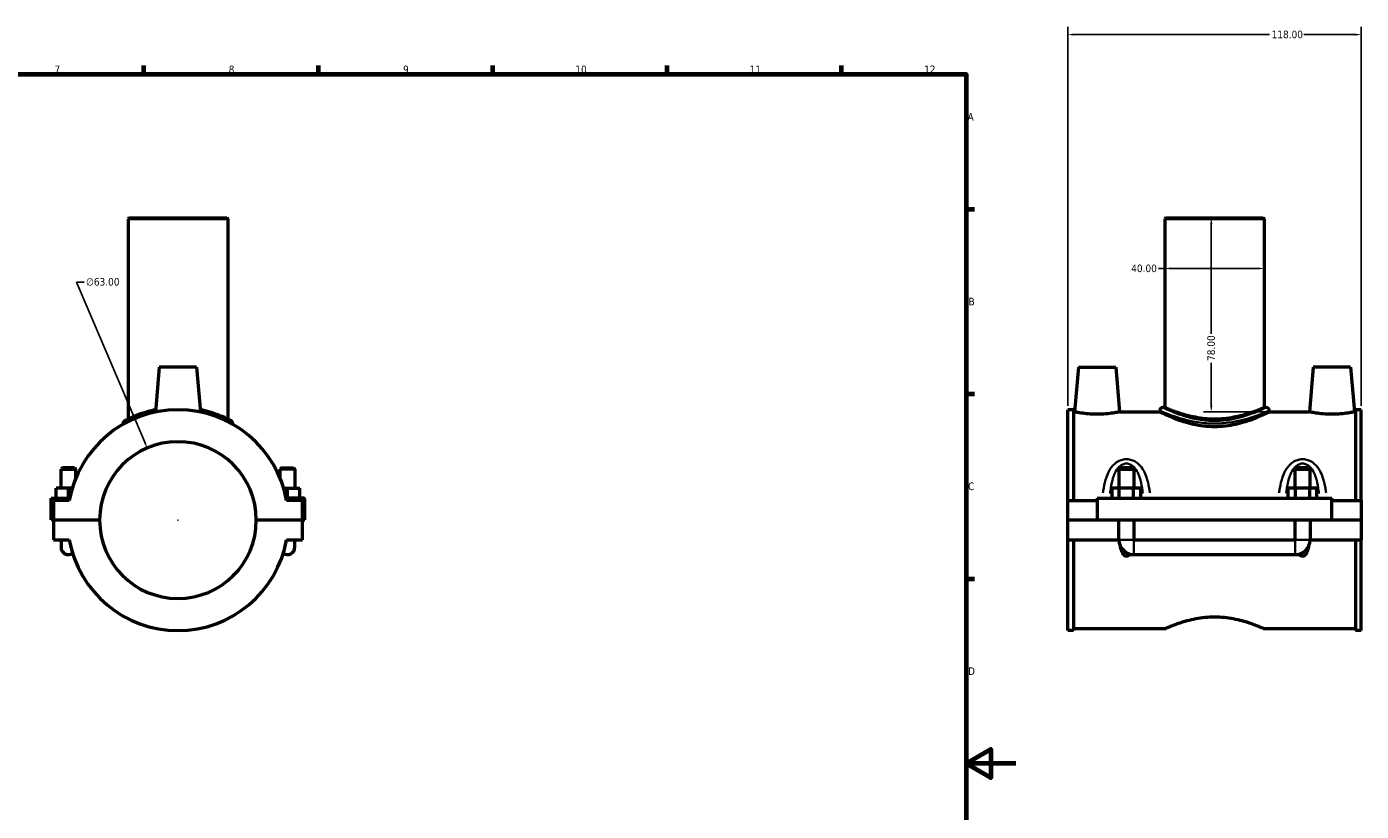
# Model space of a CAD drawing. Header units: millimetres. Extents: x 0 to 1084, y -37 to 1066.
# Tile 3 of 5: x 443 to 980, y 278 to 593. Entities that reach past the tile are written whole.
import ezdxf

# ---------------------------------------------------------------- set-up
doc = ezdxf.new("R2010")
doc.units = ezdxf.units.MM
for name, color, linetype, lineweight in [('Border (ANSI)', 7, 'Continuous', 70), ('Dimension (ANSI)', 7, 'Continuous', 25), ('Visible (ANSI)', 7, 'Continuous', 50), ('Visible Narrow (ANSI)', 7, 'Continuous', 35)]:
    doc.layers.add(name, color=color, linetype=linetype, lineweight=lineweight)
doc.styles.add('Note Text (ANSI)', font='tahoma.ttf')
doc.dimstyles.new('Default - mm (ANSI)', dxfattribs={"dimtxt": 3.048, "dimasz": 2.5, "dimexe": 3.175, "dimexo": 1.6002, "dimgap": 0.8, "dimtad": 0, "dimtoh": 1, "dimrnd": 1e-08, "dimzin": 4, "dimdsep": 46, "dimtxsty": 'Note Text (ANSI)', "dimcen": 0.09, "dimdle": 10, "dimclrd": 256, "dimclre": 256, "dimclrt": 256, "dimadec": 1, "dimazin": 1, "dimtfac": 1, "dimtofl": 0, "dimtmove": 0, "dimatfit": 3, "dimfxl": 1, "dimtolj": 1, "dimtzin": 4, "dimlwd": -1, "dimlwe": -1, "dimarcsym": 0})

# ---------------------------------------------------------------- blocks, each defined once
blk = doc.blocks.new('Borders Default Border')
at = {"layer": 'Border (ANSI)'}
for p, q in [((490.58, 574), (490.58, 577.45)), ((560.67, 574), (560.67, 577.45)), ((630.75, 574), (630.75, 577.45)), ((700.83, 574), (700.83, 577.45)), ((770.92, 574), (770.92, 577.45)), ((821, 519.75), (824.45, 519.75)), ((821, 445.5), (824.45, 445.5)), ((821, 371.25), (824.45, 371.25))]:
    blk.add_line(p, q, dxfattribs=at)
at = {"layer": 'Border (ANSI)', "flags": 128}
for points in [[(20, 20), (20, 574), (821, 574), (821, 20), (20, 20)], [(841, 297), (821, 297), (831, 302.77), (831, 291.23), (821, 297)]]:
    blk.add_lwpolyline(points, dxfattribs=at)
at = {"layer": 'Border (ANSI)', "attachment_point": 7, "style": 'Note Text (ANSI)'}
for s, insert, char_height in [('7', (454.6, 574.4), 3.05), ('8', (524.63, 574.33), 3.05), ('9', (594.7, 574.34), 3.05), ('10', (663.96, 574.34), 3.048), ('11', (734.04, 574.4), 3.048), ('12', (804.13, 574.4), 3.048), ('A', (821.63, 555.35), 3.05), ('B', (821.99, 481.1), 3.05), ('C', (821.8, 406.8), 3.05), ('D', (821.81, 332.6), 3.05)]:
    blk.add_mtext(s, dxfattribs=dict(at, insert=insert, char_height=char_height))
blk = doc.blocks.new('*D6')
at = {"layer": 'Defpoints', "color": 0, "transparency": 16777216}
for p in [(979.87, 589.89), (861.87, 439.17), (979.87, 439.17)]:
    blk.add_point(p, dxfattribs=at)
at = {"layer": 'Dimension (ANSI)', "transparency": 16777216}
for p, q in [((861.87, 440.77), (861.87, 593.07)), ((979.87, 440.77), (979.87, 593.07)), ((864.37, 589.89), (943.03, 589.89)), ((977.37, 589.89), (956.71, 589.89))]:
    blk.add_line(p, q, dxfattribs=at)
for points in [[(864.37, 590.31), (864.37, 589.48), (861.87, 589.89)], [(977.37, 590.31), (977.37, 589.48), (979.87, 589.89)]]:
    blk.add_solid(points, dxfattribs=at)
at = {"layer": 'Dimension (ANSI)', "transparency": 16777216, "insert": (943.83, 591.49), "char_height": 3.048, "attachment_point": 1, "style": 'Note Text (ANSI)'}
blk.add_mtext('\\A1;118.00', dxfattribs=at)
blk = doc.blocks.new('*D7')
at = {"layer": 'Defpoints', "color": 0, "transparency": 16777216}
for p in [(920.87, 516.3), (919.56, 438.3), (942.87, 438.3)]:
    blk.add_point(p, dxfattribs=at)
at = {"layer": 'Dimension (ANSI)', "transparency": 16777216}
for p, q in [((919.56, 513.8), (919.56, 469.63)), ((919.56, 440.8), (919.56, 457.97)), ((941.27, 438.3), (916.39, 438.3))]:
    blk.add_line(p, q, dxfattribs=at)
for points in [[(919.15, 513.8), (919.98, 513.8), (919.56, 516.3)], [(919.15, 440.8), (919.98, 440.8), (919.56, 438.3)]]:
    blk.add_solid(points, dxfattribs=at)
at = {"layer": 'Dimension (ANSI)', "transparency": 16777216, "insert": (917.97, 458.77), "char_height": 3.048, "attachment_point": 1, "rotation": 90, "style": 'Note Text (ANSI)'}
blk.add_mtext('\\A1;78.00', dxfattribs=at)
blk = doc.blocks.new('*D8')
at = {"layer": 'Defpoints', "color": 0, "transparency": 16777216}
for p in [(491.87, 423.77), (516.59, 365.83)]:
    blk.add_point(p, dxfattribs=at)
at = {"layer": 'Dimension (ANSI)', "transparency": 16777216}
for p, q in [((466.5, 490.45), (463.43, 490.45)), ((463.43, 490.45), (490.89, 426.07)), ((504.14, 394.8), (504.32, 394.8)), ((504.23, 394.71), (504.23, 394.89))]:
    blk.add_line(p, q, dxfattribs=at)
blk.add_solid([(491.28, 426.24), (490.51, 425.91), (491.87, 423.77)], dxfattribs=at)
at = {"layer": 'Dimension (ANSI)', "transparency": 16777216, "insert": (467.3, 492.09), "char_height": 3.048, "attachment_point": 1, "style": 'Note Text (ANSI)'}
blk.add_mtext('\\A1;∅63.00', dxfattribs=at)
blk = doc.blocks.new('*D9')
at = {"layer": 'Defpoints', "color": 0, "transparency": 16777216}
for p in [(900.87, 495.92), (900.87, 495.92), (940.87, 495.92)]:
    blk.add_point(p, dxfattribs=at)
at = {"layer": 'Dimension (ANSI)', "transparency": 16777216}
for p, q in [((900.87, 495.92), (898.37, 495.92)), ((938.37, 495.92), (903.37, 495.92))]:
    blk.add_line(p, q, dxfattribs=at)
for points in [[(903.37, 496.33), (903.37, 495.5), (900.87, 495.92)], [(938.37, 496.33), (938.37, 495.5), (940.87, 495.92)]]:
    blk.add_solid(points, dxfattribs=at)
at = {"layer": 'Dimension (ANSI)', "transparency": 16777216, "insert": (887.39, 497.5), "char_height": 3.048, "attachment_point": 1, "style": 'Note Text (ANSI)'}
blk.add_mtext('\\A1;40.00', dxfattribs=at)

msp = doc.modelspace()

# ---------------------------------------------------------------- linework, layer by layer
at = {"layer": 'Visible (ANSI)'}
for p, q in [((484.632, 516.3), (484.232, 515.9)), ((524.232, 515.9), (484.232, 515.9)), ((484.232, 515.9), (484.232, 435.379)), ((484.632, 516.3), (523.832, 516.3)), ((523.832, 516.3), (524.232, 515.9)), ((524.232, 515.9), (524.232, 435.379)), ((901.266, 516.3), (900.866, 515.9)), ((940.866, 515.9), (900.866, 515.9)), ((900.866, 515.9), (900.866, 440.04)), ((901.266, 516.3), (940.466, 516.3)), ((940.466, 516.3), (940.866, 515.9)), ((940.866, 515.9), (940.866, 440.04)), ((496.732, 456.3), (495.152, 438.231)), ((511.732, 456.3), (496.732, 456.3)), ((511.732, 456.3), (513.313, 438.231)), ((866.166, 456.3), (864.591, 438.3)), ((866.166, 456.3), (881.166, 456.3)), ((881.166, 456.3), (882.741, 438.3)), ((960.566, 456.3), (958.991, 438.3)), ((975.566, 456.3), (960.566, 456.3)), ((975.566, 456.3), (977.141, 438.3)), ((900.866, 440.04), (900.066, 440.04)), ((941.666, 440.04), (940.866, 440.04)), ((861.866, 402.675), (861.866, 439.17)), ((864.226, 439.17), (861.866, 439.17)), ((864.226, 439.17), (864.226, 402.675)), ((864.226, 438.3), (864.591, 438.3)), ((882.741, 438.3), (898.866, 438.3)), ((898.866, 438.84), (898.866, 438.3)), ((942.866, 438.84), (942.866, 438.3)), ((942.866, 438.3), (958.991, 438.3)), ((977.141, 438.3), (977.506, 438.3)), ((977.506, 439.17), (977.506, 402.675)), ((979.866, 439.17), (977.506, 439.17)), ((979.866, 402.675), (979.866, 439.17)), ((482.232, 433.618), (482.232, 433.332)), ((526.232, 433.618), (526.232, 433.332)), ((457.832, 415.85), (457.232, 415.25)), ((457.232, 415.25), (463.232, 415.25)), ((457.232, 407.675), (457.232, 415.25)), ((462.632, 415.85), (457.832, 415.85)), ((462.632, 415.85), (463.232, 415.25)), ((463.232, 411.762), (463.232, 415.25)), ((545.832, 415.85), (545.232, 415.25)), ((551.232, 415.25), (545.232, 415.25)), ((545.232, 415.25), (545.232, 411.762)), ((545.832, 415.85), (550.632, 415.85)), ((550.632, 415.85), (551.232, 415.25)), ((551.232, 415.25), (551.232, 407.675)), ((883.066, 415.85), (882.466, 415.25)), ((882.466, 415.25), (888.466, 415.25)), ((882.466, 415.25), (882.466, 407.675)), ((887.866, 415.85), (883.066, 415.85)), ((887.866, 415.85), (888.466, 415.25)), ((888.466, 415.25), (888.466, 407.675)), ((953.866, 415.85), (953.266, 415.25)), ((953.266, 415.25), (959.266, 415.25)), ((953.266, 407.675), (953.266, 415.25)), ((958.666, 415.85), (953.866, 415.85)), ((958.666, 415.85), (959.266, 415.25)), ((959.266, 407.675), (959.266, 415.25)), ((453.232, 403.675), (460.759, 403.675)), ((453.232, 394.85), (453.232, 403.675)), ((460.567, 402.675), (454.232, 402.675)), ((454.232, 402.675), (454.232, 394.85)), ((455.232, 403.675), (455.232, 407.675)), ((460.232, 407.675), (455.232, 407.675)), ((461.772, 407.675), (460.232, 407.675)), ((460.232, 403.675), (460.232, 407.675)), ((546.693, 407.675), (548.232, 407.675)), ((554.732, 403.675), (547.706, 403.675)), ((554.232, 402.675), (547.898, 402.675)), ((548.232, 403.675), (548.232, 407.675)), ((548.232, 407.675), (553.232, 407.675)), ((553.232, 403.675), (553.232, 407.675)), ((554.232, 394.85), (554.232, 402.675)), ((555.232, 394.85), (555.232, 403.175)), ((861.866, 402.675), (873.666, 402.675)), ((861.866, 394.85), (861.866, 402.675)), ((873.666, 403.675), (873.666, 394.85)), ((873.666, 403.675), (968.066, 403.675)), ((879.693, 403.675), (879.693, 407.675)), ((882.579, 407.675), (879.693, 407.675)), ((882.579, 403.675), (882.579, 407.675)), ((888.353, 407.675), (882.579, 407.675)), ((888.353, 403.675), (888.353, 407.675)), ((891.24, 407.675), (888.353, 407.675)), ((891.24, 403.675), (891.24, 407.675)), ((950.493, 403.675), (950.493, 407.675)), ((953.379, 407.675), (950.493, 407.675)), ((953.379, 403.675), (953.379, 407.675)), ((959.153, 407.675), (953.379, 407.675)), ((959.153, 403.675), (959.153, 407.675)), ((962.04, 407.675), (959.153, 407.675)), ((962.04, 403.675), (962.04, 407.675)), ((968.066, 394.85), (968.066, 403.675)), ((968.066, 402.675), (979.866, 402.675)), ((979.866, 402.675), (979.866, 394.85)), ((454.232, 394.85), (453.232, 394.85)), ((454.232, 394.85), (472.733, 394.85)), ((454.232, 394.75), (454.232, 386.925)), ((472.733, 394.75), (454.232, 394.75)), ((457.232, 394.75), (457.232, 394.85)), ((463.232, 394.75), (463.232, 394.85)), ((535.732, 394.85), (554.232, 394.85)), ((554.232, 394.75), (535.732, 394.75)), ((545.232, 394.85), (545.232, 394.75)), ((551.232, 394.85), (551.232, 394.75)), ((554.232, 394.85), (555.232, 394.85)), ((554.232, 386.925), (554.232, 394.75)), ((861.866, 394.85), (873.666, 394.85)), ((861.866, 386.925), (861.866, 394.75)), ((882.466, 394.75), (861.866, 394.75)), ((873.666, 394.85), (968.066, 394.85)), ((882.466, 394.85), (882.466, 394.75)), ((882.466, 386.925), (882.466, 394.75)), ((888.466, 394.85), (888.466, 394.75)), ((888.466, 394.75), (888.466, 386.925)), ((953.266, 394.75), (888.466, 394.75)), ((953.266, 394.75), (953.266, 394.85)), ((953.266, 386.925), (953.266, 394.75)), ((959.266, 394.75), (959.266, 394.85)), ((959.266, 394.75), (959.266, 386.925)), ((979.866, 394.75), (959.266, 394.75)), ((968.066, 394.85), (979.866, 394.85)), ((979.866, 394.75), (979.866, 386.925)), ((454.232, 386.925), (460.567, 386.925)), ((457.232, 386.925), (457.232, 383.925)), ((547.898, 386.925), (554.232, 386.925)), ((551.232, 383.925), (551.232, 386.925)), ((861.866, 350.43), (861.866, 386.925)), ((861.866, 386.925), (882.466, 386.925)), ((864.226, 386.925), (864.226, 350.43)), ((888.466, 386.925), (953.266, 386.925)), ((959.266, 386.925), (979.866, 386.925)), ((977.506, 386.925), (977.506, 350.43)), ((979.866, 350.43), (979.866, 386.925)), ((888.466, 380.925), (953.266, 380.925)), ((864.226, 350.43), (861.866, 350.43)), ((864.226, 351.3), (901.266, 351.3)), ((940.466, 351.3), (977.506, 351.3)), ((979.866, 350.43), (977.506, 350.43))]:
    msp.add_line(p, q, dxfattribs=at)
for centre, radius, start, end in [((900.066, 438.84), 1.2, 90, 180), ((941.666, 438.84), 1.2, 0, 90), ((504.232, 394.8), 44.37, 10.22329, 169.77671), ((483.432, 433.618), 1.2, 118.18356, 180), ((525.032, 433.618), 1.2, 0, 61.81644), ((504.232, 394.8), 31.5, 0.09095, 179.90905), ((554.732, 403.175), 0.5, 0, 90), ((504.232, 394.8), 31.5, 180.09095, 359.90905), ((504.232, 394.8), 44.37, 190.22329, 349.77671), ((888.466, 386.925), 6, 180, 270), ((953.266, 386.925), 6, 270, 0), ((460.232, 383.925), 3, 180, 304.23274), ((460.232, 383.925), 3, 180, 304.23274), ((548.232, 383.925), 3, 235.76726, 0), ((548.232, 383.925), 3, 235.76726, 0)]:
    msp.add_arc(centre, radius, start, end, dxfattribs=at)
for points, knots in [([(920.866, 435.379), (919.59, 435.379), (918.277, 435.441), (915.679, 435.689), (914.392, 435.874), (911.935, 436.333), (910.762, 436.605), (908.596, 437.181), (907.603, 437.483), (905.847, 438.061), (905.02, 438.358), (903.558, 438.911), (902.922, 439.167), (901.896, 439.592), (901.505, 439.761), (900.99, 439.985), (900.866, 440.04), (900.866, 440.04)], [0, 0, 0, 0, 0.382817, 0.382817, 0.765634, 0.765634, 1.148451, 1.148451, 1.531268, 1.531268, 1.9134848, 1.9134848, 2.2957016, 2.2957016, 2.6779184, 2.6779184, 3.0601352, 3.0601352, 3.0601352, 3.0601352]), ([(940.866, 440.04), (940.866, 440.04), (940.743, 439.985), (940.228, 439.761), (939.837, 439.592), (938.811, 439.167), (938.175, 438.911), (936.712, 438.358), (935.886, 438.061), (934.13, 437.483), (933.137, 437.181), (930.971, 436.605), (929.797, 436.333), (927.34, 435.874), (926.054, 435.689), (923.455, 435.441), (922.142, 435.379), (920.866, 435.379)], [9.1804055, 9.1804055, 9.1804055, 9.1804055, 9.5626223, 9.5626223, 9.9448391, 9.9448391, 10.3270559, 10.3270559, 10.7092727, 10.7092727, 11.0920896, 11.0920896, 11.4749066, 11.4749066, 11.8577236, 11.8577236, 12.2405406, 12.2405406, 12.2405406, 12.2405406]), ([(495.232, 439.135), (494.09, 438.903), (493, 438.636), (489.653, 437.694), (487.674, 436.933), (485.409, 435.946), (484.772, 435.644), (483.506, 435.022), (483.041, 434.77), (482.879, 434.684), (482.866, 434.677), (482.866, 434.677)], [11.0619882, 11.0619882, 11.0619882, 11.0619882, 11.4426396, 11.4426396, 12.3087361, 12.3087361, 12.7389151, 12.7389151, 13.382517, 13.382517, 13.5137918, 13.5137918, 13.5137918, 13.5137918]), ([(525.599, 434.676), (525.599, 434.676), (525.361, 434.806), (524.296, 435.353), (523.313, 435.844), (520.655, 436.98), (518.946, 437.63), (515.809, 438.55), (514.557, 438.866), (513.234, 439.135)], [6.7568923, 6.7568923, 6.7568923, 6.7568923, 7.3020578, 7.3020578, 8.0152519, 8.0152519, 8.7675636, 8.7675636, 9.2086901, 9.2086901, 9.2086901, 9.2086901]), ([(882.741, 438.3), (882.741, 438.3), (882.514, 438.25), (881.595, 438.069), (880.902, 437.94), (879.299, 437.695), (878.28, 437.564), (876.039, 437.377), (874.816, 437.324), (872.516, 437.324), (871.294, 437.377), (869.053, 437.564), (868.034, 437.695), (866.431, 437.94), (865.738, 438.069), (864.818, 438.25), (864.591, 438.3), (864.591, 438.3)], [1.378248, 1.378248, 1.378248, 1.378248, 1.7224174, 1.7224174, 2.0665868, 2.0665868, 2.4115414, 2.4115414, 2.7564959, 2.7564959, 3.1014505, 3.1014505, 3.446405, 3.446405, 3.7905744, 3.7905744, 4.1347439, 4.1347439, 4.1347439, 4.1347439]), ([(942.866, 438.3), (942.866, 438.3), (942.729, 438.23), (942.159, 437.946), (941.727, 437.732), (940.596, 437.194), (939.896, 436.87), (938.29, 436.168), (937.384, 435.791), (935.459, 435.054), (934.37, 434.666), (931.994, 433.925), (930.707, 433.573), (928.007, 432.977), (926.592, 432.734), (923.728, 432.409), (922.278, 432.327), (919.454, 432.327), (918.004, 432.409), (915.14, 432.734), (913.725, 432.977), (911.026, 433.573), (909.738, 433.925), (907.362, 434.666), (906.274, 435.054), (904.349, 435.791), (903.442, 436.168), (901.836, 436.87), (901.136, 437.194), (900.005, 437.732), (899.573, 437.946), (899.004, 438.23), (898.866, 438.3), (898.866, 438.3)], [3.3844513, 3.3844513, 3.3844513, 3.3844513, 3.8068993, 3.8068993, 4.2293472, 4.2293472, 4.6517951, 4.6517951, 5.0742431, 5.0742431, 5.497908, 5.497908, 5.9215729, 5.9215729, 6.3452378, 6.3452378, 6.7689027, 6.7689027, 7.1925676, 7.1925676, 7.6162325, 7.6162325, 8.0398974, 8.0398974, 8.4635623, 8.4635623, 8.8860102, 8.8860102, 9.3084582, 9.3084582, 9.7309061, 9.7309061, 10.153354, 10.153354, 10.153354, 10.153354]), ([(977.141, 438.3), (977.141, 438.3), (976.914, 438.25), (975.995, 438.069), (975.302, 437.94), (973.699, 437.695), (972.68, 437.564), (970.439, 437.377), (969.216, 437.324), (968.066, 437.324), (966.916, 437.324), (965.694, 437.377), (963.453, 437.564), (962.434, 437.695), (960.831, 437.94), (960.138, 438.069), (959.218, 438.25), (958.991, 438.3), (958.991, 438.3)], [4.1347439, 4.1347439, 4.1347439, 4.1347439, 4.4789133, 4.4789133, 4.8230828, 4.8230828, 5.1680373, 5.1680373, 5.5129918, 5.5129918, 5.5129918, 5.8579464, 5.8579464, 6.2029009, 6.2029009, 6.5470704, 6.5470704, 6.8912398, 6.8912398, 6.8912398, 6.8912398]), ([(886.789, 381.164), (886.645, 380.95), (886.47, 380.738), (886.149, 380.482), (886.023, 380.405), (885.756, 380.296), (885.615, 380.265), (885.318, 380.265), (885.176, 380.296), (884.909, 380.405), (884.784, 380.482), (884.436, 380.759), (884.241, 381.007), (883.795, 381.711), (883.601, 382.206), (883.278, 383.228), (883.156, 383.757), (883.053, 384.318), (883.05, 384.334), (883.047, 384.35)], [1.57256028, 1.57256028, 1.57256028, 1.57256028, 1.65130828, 1.65130828, 1.69588949, 1.69588949, 1.7404707, 1.7404707, 1.78505191, 1.78505191, 1.82963312, 1.82963312, 1.91879555, 1.91879555, 2.08911543, 2.08911543, 2.25943532, 2.25943532, 2.26447416, 2.26447416, 2.26447416, 2.26447416]), ([(958.686, 384.35), (958.683, 384.334), (958.68, 384.318), (958.576, 383.757), (958.454, 383.228), (958.132, 382.206), (957.938, 381.711), (957.491, 381.007), (957.297, 380.759), (956.949, 380.482), (956.823, 380.405), (956.556, 380.296), (956.415, 380.265), (956.118, 380.265), (955.976, 380.296), (955.709, 380.405), (955.584, 380.482), (955.263, 380.738), (955.087, 380.95), (954.943, 381.164)], [1.21646724, 1.21646724, 1.21646724, 1.21646724, 1.22150608, 1.22150608, 1.39182597, 1.39182597, 1.56214585, 1.56214585, 1.65130828, 1.65130828, 1.69588949, 1.69588949, 1.7404707, 1.7404707, 1.78505191, 1.78505191, 1.82963312, 1.82963312, 1.90838112, 1.90838112, 1.90838112, 1.90838112]), ([(901.266, 351.3), (901.266, 351.3), (901.388, 351.355), (901.892, 351.579), (902.276, 351.748), (903.282, 352.172), (903.905, 352.428), (905.338, 352.981), (906.147, 353.278), (907.868, 353.856), (908.841, 354.159), (910.963, 354.736), (912.112, 355.009), (914.52, 355.468), (915.78, 355.655), (918.328, 355.904), (919.615, 355.966), (922.118, 355.966), (923.405, 355.904), (925.952, 355.655), (927.213, 355.468), (929.62, 355.009), (930.77, 354.736), (932.892, 354.159), (933.865, 353.856), (935.585, 353.278), (936.395, 352.981), (937.827, 352.428), (938.451, 352.172), (939.457, 351.748), (939.84, 351.579), (940.345, 351.355), (940.466, 351.3), (940.466, 351.3)], [3.0009137, 3.0009137, 3.0009137, 3.0009137, 3.3757077, 3.3757077, 3.7505017, 3.7505017, 4.1252957, 4.1252957, 4.5000897, 4.5000897, 4.8755241, 4.8755241, 5.2509585, 5.2509585, 5.6263929, 5.6263929, 6.0018273, 6.0018273, 6.3772617, 6.3772617, 6.7526961, 6.7526961, 7.1281306, 7.1281306, 7.503565, 7.503565, 7.878359, 7.878359, 8.253153, 8.253153, 8.627947, 8.627947, 9.002741, 9.002741, 9.002741, 9.002741])]:
    msp.add_open_spline(points, degree=3, knots=knots, dxfattribs=at)
at = {"layer": 'Visible Narrow (ANSI)'}
for p, q in [((882.503, 386.925), (888.429, 386.925)), ((888.466, 380.962), (888.466, 386.888)), ((953.266, 380.962), (953.266, 386.888)), ((959.229, 386.925), (953.303, 386.925))]:
    msp.add_line(p, q, dxfattribs=at)
msp.add_arc((525.032, 433.618), 1.2, 3.09082, 58.72562, dxfattribs=at)
for points, knots in [([(941.4, 439.91), (941.251, 439.839), (941.04, 439.739), (940.125, 439.31), (939.15, 438.863), (936.321, 437.694), (934.299, 436.933), (930.803, 435.946), (929.565, 435.644), (926.329, 435.022), (924.256, 434.77), (919.814, 434.618), (917.445, 434.766), (912.916, 435.437), (910.764, 435.962), (906.695, 437.197), (904.839, 437.92), (901.855, 439.178), (900.793, 439.688), (900.33, 439.912)], [10.4731838, 10.4731838, 10.4731838, 10.4731838, 10.7622777, 10.7622777, 11.4426396, 11.4426396, 12.3087361, 12.3087361, 12.7389151, 12.7389151, 13.382517, 13.382517, 14.0990687, 14.0990687, 14.8338848, 14.8338848, 15.6653869, 15.6653869, 16.5543918, 16.5543918, 16.5543918, 16.5543918]), ([(482.247, 433.626), (482.254, 433.629), (482.263, 433.634), (482.413, 433.71), (482.892, 433.955), (484.195, 434.561), (484.851, 434.855), (486.092, 435.366), (486.602, 435.567), (487.151, 435.772)], [-13.4367146, -13.4367146, -13.4367146, -13.4367146, -13.382517, -13.382517, -12.7389151, -12.7389151, -12.3087361, -12.3087361, -12.0493259, -12.0493259, -12.0493259, -12.0493259]), ([(521.314, 435.772), (521.75, 435.609), (522.162, 435.449), (523.878, 434.755), (524.89, 434.278), (525.92, 433.778), (526.158, 433.656), (526.218, 433.626)], [-8.2213649, -8.2213649, -8.2213649, -8.2213649, -8.0152519, -8.0152519, -7.3020578, -7.3020578, -6.8339698, -6.8339698, -6.8339698, -6.8339698]), ([(899.146, 438.715), (899.635, 438.497), (900.758, 438.001), (903.914, 436.776), (905.877, 436.073), (910.182, 434.87), (912.458, 434.359), (917.248, 433.706), (919.754, 433.562), (924.452, 433.71), (926.644, 433.955), (930.067, 434.561), (931.376, 434.855), (935.074, 435.816), (937.213, 436.557), (940.205, 437.694), (941.236, 438.129), (942.204, 438.547), (942.428, 438.644), (942.585, 438.714)], [-16.5543918, -16.5543918, -16.5543918, -16.5543918, -15.6653869, -15.6653869, -14.8338848, -14.8338848, -14.0990687, -14.0990687, -13.382517, -13.382517, -12.7389151, -12.7389151, -12.3087361, -12.3087361, -11.4426396, -11.4426396, -10.7622777, -10.7622777, -10.4731838, -10.4731838, -10.4731838, -10.4731838]), ([(894.892, 405.783), (894.81, 406.429), (894.716, 407.069), (894.346, 409.215), (894.003, 410.688), (893.211, 412.964), (892.848, 413.814), (891.844, 415.631), (891.153, 416.569), (889.742, 417.846), (889.118, 418.278), (887.872, 418.874), (887.27, 419.071), (886.259, 419.251), (885.863, 419.286), (885.466, 419.286), (885.07, 419.286), (884.674, 419.251), (883.663, 419.071), (883.061, 418.874), (881.815, 418.278), (881.191, 417.846), (879.78, 416.569), (879.089, 415.631), (878.085, 413.814), (877.722, 412.964), (876.93, 410.688), (876.586, 409.215), (876.217, 407.069), (876.122, 406.429), (876.04, 405.783)], [-4.1990785, -4.1990785, -4.1990785, -4.1990785, -4.0117767, -4.0117767, -3.5641856, -3.5641856, -3.28174, -3.28174, -2.9213706, -2.9213706, -2.6885305, -2.6885305, -2.4982603, -2.4982603, -2.3793414, -2.3793414, -2.3793414, -2.2604225, -2.2604225, -2.0701523, -2.0701523, -1.8373122, -1.8373122, -1.4769428, -1.4769428, -1.1944972, -1.1944972, -0.7469061, -0.7469061, -0.5596043, -0.5596043, -0.5596043, -0.5596043]), ([(965.692, 405.783), (965.61, 406.429), (965.516, 407.069), (965.146, 409.215), (964.803, 410.688), (964.011, 412.964), (963.647, 413.814), (962.644, 415.631), (961.953, 416.569), (960.542, 417.846), (959.918, 418.278), (958.672, 418.874), (958.07, 419.071), (957.059, 419.251), (956.663, 419.286), (956.266, 419.286), (955.87, 419.286), (955.474, 419.251), (954.463, 419.071), (953.861, 418.874), (952.615, 418.278), (951.991, 417.846), (950.58, 416.569), (949.889, 415.631), (948.885, 413.814), (948.522, 412.964), (947.73, 410.688), (947.386, 409.215), (947.017, 407.069), (946.922, 406.429), (946.84, 405.783)], [-4.1990785, -4.1990785, -4.1990785, -4.1990785, -4.0117694, -4.0117694, -3.5641803, -3.5641803, -3.2817361, -3.2817361, -2.9213682, -2.9213682, -2.6885289, -2.6885289, -2.4982597, -2.4982597, -2.3793414, -2.3793414, -2.3793414, -2.2604231, -2.2604231, -2.0701539, -2.0701539, -1.8373146, -1.8373146, -1.4769467, -1.4769467, -1.1945025, -1.1945025, -0.7469135, -0.7469135, -0.5596043, -0.5596043, -0.5596043, -0.5596043]), ([(878.886, 405.557), (878.929, 405.963), (878.977, 406.367), (879.213, 408.171), (879.455, 409.538), (880.012, 411.649), (880.268, 412.437), (880.975, 414.122), (881.462, 414.993), (882.455, 416.177), (882.895, 416.578), (883.772, 417.131), (884.196, 417.314), (884.908, 417.481), (885.187, 417.513), (885.466, 417.513), (885.745, 417.513), (886.025, 417.481), (886.736, 417.314), (887.16, 417.131), (888.038, 416.578), (888.477, 416.177), (889.471, 414.993), (889.958, 414.122), (890.664, 412.437), (890.92, 411.649), (891.478, 409.538), (891.72, 408.171), (891.956, 406.367), (892.003, 405.963), (892.046, 405.557)], [0.6191004, 0.6191004, 0.6191004, 0.6191004, 0.7469061, 0.7469061, 1.1944972, 1.1944972, 1.4769428, 1.4769428, 1.8373122, 1.8373122, 2.0701523, 2.0701523, 2.2604225, 2.2604225, 2.3793414, 2.3793414, 2.3793414, 2.4982603, 2.4982603, 2.6885305, 2.6885305, 2.9213706, 2.9213706, 3.28174, 3.28174, 3.5641856, 3.5641856, 4.0117767, 4.0117767, 4.1395824, 4.1395824, 4.1395824, 4.1395824]), ([(949.686, 405.557), (949.729, 405.963), (949.777, 406.367), (950.013, 408.171), (950.255, 409.538), (950.812, 411.649), (951.068, 412.437), (951.775, 414.122), (952.262, 414.993), (953.255, 416.177), (953.695, 416.578), (954.572, 417.131), (954.996, 417.314), (955.708, 417.481), (955.987, 417.513), (956.266, 417.513), (956.545, 417.513), (956.825, 417.481), (957.536, 417.314), (957.96, 417.131), (958.838, 416.578), (959.277, 416.177), (960.271, 414.993), (960.758, 414.122), (961.464, 412.437), (961.72, 411.649), (962.278, 409.538), (962.52, 408.171), (962.756, 406.367), (962.803, 405.963), (962.846, 405.557)], [0.6191004, 0.6191004, 0.6191004, 0.6191004, 0.7469135, 0.7469135, 1.1945025, 1.1945025, 1.4769467, 1.4769467, 1.8373146, 1.8373146, 2.0701539, 2.0701539, 2.2604231, 2.2604231, 2.3793414, 2.3793414, 2.3793414, 2.4982597, 2.4982597, 2.6885289, 2.6885289, 2.9213682, 2.9213682, 3.2817361, 3.2817361, 3.5641803, 3.5641803, 4.0117694, 4.0117694, 4.1395824, 4.1395824, 4.1395824, 4.1395824])]:
    msp.add_open_spline(points, degree=3, knots=knots, dxfattribs=at)

# ---------------------------------------------------------------- block references
msp.add_blockref('Borders Default Border', (0, 0))

# ---------------------------------------------------------------- dimensions: what is measured, and where the dimension line sits
at = {"layer": 'Dimension (ANSI)'}
for base, p1, p2, angle, override, picture, middle in [((979.866, 589.893), (861.866, 439.17), (979.866, 439.17), 180, {"dimtoh": 0, "dimdec": 2, "dimtp": 0, "dimtm": 0, "dimtdec": 2, "dimatfit": 1}, '*D6', (949.866, 589.893)), ((919.563, 438.3), (920.866, 516.3), (942.866, 438.3), 90, {"dimtoh": 0, "dimdec": 2, "dimse1": 1, "dimtp": 0, "dimtm": 0, "dimtdec": 2, "dimatfit": 1}, '*D7', (919.563, 463.8)), ((900.866, 495.916), (940.866, 495.916), (900.866, 495.916), 180, {"dimtoh": 0, "dimdec": 2, "dimse1": 1, "dimse2": 1, "dimtp": 0, "dimtm": 0, "dimtdec": 2, "dimatfit": 2}, '*D9', (892.48, 495.916))]:
    dim = msp.add_linear_dim(base=base, p1=p1, p2=p2, angle=angle, dimstyle='Default - mm (ANSI)', override=override, dxfattribs=at)
    dim.commit()
    dim.dimension.update_dxf_attribs({"geometry": picture, "text_midpoint": middle, "dimtype": 160})
dim = msp.add_diameter_dim_2p(p1=(516.592, 365.826), p2=(491.873, 423.774), dimstyle='Default - mm (ANSI)', override={"dimtih": 1, "dimdec": 2, "dimlfac": 1, "dimtp": 0, "dimtm": 0, "dimtdec": 2}, dxfattribs=at)
dim.commit()
dim.dimension.update_dxf_attribs({"geometry": '*D8', "text_midpoint": (473.993, 490.446), "dimtype": 163})

doc.saveas('drawing.dxf')
